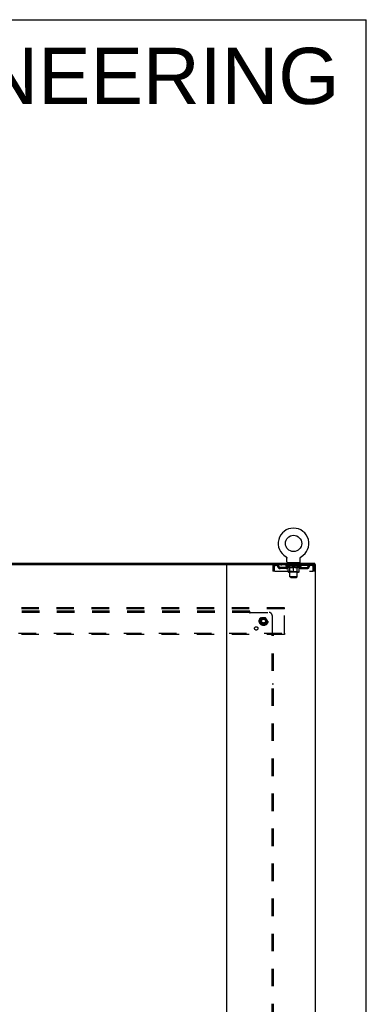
# Model space of a CAD drawing. Header units: inches. Extents: x 0 to 268, y 0 to 174.
# Tile 92 of 92: x 239 to 268, y 91 to 174. Entities that reach past the tile are written whole.
import ezdxf

# ---------------------------------------------------------------- set-up
doc = ezdxf.new("R2010")
doc.units = ezdxf.units.IN
doc.header["$LTSCALE"] = 14.749625
doc.header["$MEASUREMENT"] = 0
doc.linetypes.add('DOT', pattern=[0.2, 0.1, -0.1])
doc.linetypes.add('HIDDEN', pattern=[0.2, 0.1, -0.1])
doc.layers.get('0').update_dxf_attribs({"linetype": 'CONTINUOUS'})
for name, color, linetype in [('DEFAULT_2', 8, 'HIDDEN'), ('DIMENSIONS', 7, 'CONTINUOUS'), ('SUBPANEL', 7, 'CONTINUOUS')]:
    doc.layers.add(name, color=color, linetype=linetype)
doc.styles.get("Standard").update_dxf_attribs({"font": 'arial.ttf'})

msp = doc.modelspace()

# ---------------------------------------------------------------- linework, layer by layer
at = {"color": 7, "linetype": 'Continuous'}
for p, q in [((0, 173.525), (268.175, 173.525)), ((268.175, 0), (268.175, 173.525)), ((193.62, 127.669), (256.45, 127.669)), ((261.421, 128.311), (261.42, 128.311)), ((261.42, 128.311), (261.425, 128.309)), ((261.423, 128.31), (261.422, 128.311)), ((261.425, 128.309), (261.429, 128.306)), ((261.429, 128.306), (261.433, 128.303)), ((261.433, 128.303), (261.437, 128.3)), ((261.437, 128.3), (261.441, 128.297)), ((261.441, 128.297), (261.445, 128.294)), ((261.445, 128.294), (261.449, 128.29)), ((261.449, 128.29), (261.452, 128.287)), ((261.452, 128.287), (261.456, 128.283)), ((261.456, 128.283), (261.459, 128.279)), ((261.459, 128.279), (261.463, 128.275)), ((261.462, 128.275), (261.466, 128.271)), ((261.465, 128.271), (261.468, 128.267)), ((261.468, 128.267), (261.471, 128.263)), ((261.471, 128.263), (261.474, 128.258)), ((261.474, 128.258), (261.476, 128.254)), ((261.476, 128.254), (261.479, 128.249)), ((261.479, 128.249), (261.481, 128.245)), ((261.481, 128.245), (261.483, 128.24)), ((261.483, 128.24), (261.485, 128.235)), ((261.485, 128.235), (261.486, 128.231)), ((261.486, 128.231), (261.488, 128.226)), ((261.488, 128.226), (261.489, 128.221)), ((261.489, 128.221), (261.49, 128.216)), ((261.49, 128.216), (261.491, 128.211)), ((261.491, 128.211), (261.492, 128.206)), ((261.492, 128.206), (261.492, 128.201)), ((261.493, 128.191), (261.493, 128.186)), ((261.493, 127.872), (261.493, 128.186)), ((261.556, 127.803), (261.556, 127.773)), ((262.556, 127.803), (261.556, 127.803)), ((262.556, 127.803), (262.556, 127.773)), ((262.618, 127.872), (262.618, 128.186)), ((262.619, 128.201), (262.62, 128.206)), ((262.619, 128.196), (262.619, 128.201)), ((262.62, 128.211), (262.621, 128.216)), ((262.62, 128.206), (262.62, 128.211)), ((262.621, 128.216), (262.622, 128.221)), ((262.622, 128.221), (262.624, 128.226)), ((262.624, 128.226), (262.625, 128.231)), ((262.625, 128.231), (262.627, 128.235)), ((262.627, 128.235), (262.629, 128.24)), ((262.629, 128.24), (262.631, 128.245)), ((262.631, 128.245), (262.633, 128.249)), ((262.633, 128.249), (262.635, 128.254)), ((262.635, 128.254), (262.638, 128.258)), ((262.638, 128.258), (262.64, 128.263)), ((262.64, 128.263), (262.643, 128.267)), ((262.643, 128.267), (262.646, 128.271)), ((262.646, 128.271), (262.649, 128.275)), ((262.649, 128.275), (262.652, 128.279)), ((262.652, 128.279), (262.656, 128.283)), ((262.656, 128.283), (262.659, 128.287)), ((262.659, 128.287), (262.663, 128.29)), ((262.663, 128.29), (262.666, 128.294)), ((262.666, 128.294), (262.67, 128.297)), ((262.67, 128.297), (262.674, 128.3)), ((262.674, 128.3), (262.678, 128.303)), ((262.678, 128.303), (262.682, 128.306)), ((262.682, 128.306), (262.687, 128.309)), ((262.682, 128.306), (262.684, 128.307)), ((262.687, 128.309), (262.691, 128.311)), ((262.69, 128.311), (262.688, 128.31)), ((263.849, 127.669), (263.82, 127.669)), ((263.858, 127.669), (263.858, 127.773))]:
    msp.add_line(p, q, dxfattribs=at)
at = {"color": 3, "linetype": 'Continuous'}
for p, q in [((186.212, 127.773), (263.858, 127.773)), ((256.45, 127.669), (263.82, 127.669)), ((263.849, 127.669), (263.91, 127.669)), ((263.91, 47.877), (263.91, 127.669)), ((256.41, 127.629), (256.41, 47.917))]:
    msp.add_line(p, q, dxfattribs=at)
at = {"color": 7, "linetype": 'Continuous'}
for points in [[(261.492, 128.201), (261.493, 128.196), (261.493, 128.191)], [(262.618, 128.186), (262.618, 128.191), (262.619, 128.196)], [(262.618, 128.186), (262.618, 128.191), (262.619, 128.196)]]:
    msp.add_lwpolyline(points, dxfattribs=at)
msp.add_circle((262.056, 129.431), 0.688, dxfattribs=at)
for centre, radius, start, end in [((262.056, 129.431), 1.288, 299.50527, 240.49473), ((256.37, 127.629), 0.04, 0, 90), ((261.562, 127.872), 0.069, 180, 265), ((262.549, 127.872), 0.069, 275, 360)]:
    msp.add_arc(centre, radius, start, end, dxfattribs=at)
at = {"color": 3, "linetype": 'Continuous'}
msp.add_arc((256.45, 127.629), 0.04, 90, 180, dxfattribs=at)
at = {"layer": 'DEFAULT_2', "color": 8, "linetype": 'HIDDEN'}
for p, q in [((260.473, 127.669), (260.473, 127.565)), ((261.024, 127.669), (261.024, 127.565)), ((261.42, 128.311), (261.42, 128.311)), ((261.428, 128.307), (261.429, 128.306)), ((261.618, 127.565), (261.618, 127.669)), ((261.653, 127.803), (261.653, 127.773)), ((261.691, 127.713), (261.691, 127.793)), ((261.761, 127.703), (261.701, 127.703)), ((261.756, 126.622), (261.756, 127.693)), ((262.411, 127.703), (262.351, 127.703)), ((262.356, 126.622), (262.356, 127.693)), ((262.421, 127.713), (262.421, 127.793)), ((262.459, 127.803), (262.459, 127.773)), ((262.493, 127.565), (262.493, 127.669)), ((262.691, 128.311), (262.691, 128.311)), ((263.087, 127.669), (263.087, 127.565)), ((263.639, 127.669), (263.639, 127.565)), ((260.306, 127.502), (260.306, 127.107)), ((260.306, 127.502), (260.41, 127.502)), ((260.41, 127.107), (260.306, 127.107)), ((260.41, 127.502), (260.41, 127.107)), ((260.44, 127.107), (260.44, 127.502)), ((260.44, 127.107), (263.672, 127.107)), ((263.639, 127.565), (260.473, 127.565)), ((260.941, 127.314), (260.941, 127.418)), ((261.424, 127.418), (260.941, 127.418)), ((261.424, 127.314), (260.941, 127.314)), ((261.191, 127.314), (261.191, 127.418)), ((261.422, 127.518), (261.422, 127.565)), ((262.689, 127.518), (261.422, 127.518)), ((261.582, 127.407), (261.422, 127.518)), ((261.432, 127.558), (261.432, 127.565)), ((261.441, 127.555), (261.441, 127.558)), ((261.441, 127.555), (262.671, 127.555)), ((261.45, 127.555), (261.45, 127.558)), ((261.451, 127.555), (261.451, 127.558)), ((261.461, 127.558), (261.461, 127.565)), ((261.477, 127.555), (261.477, 127.558)), ((261.479, 127.555), (261.479, 127.558)), ((261.507, 127.558), (261.507, 127.565)), ((261.522, 127.555), (261.522, 127.558)), ((261.524, 127.555), (261.524, 127.558)), ((261.729, 127.558), (261.527, 127.558)), ((261.571, 127.558), (261.571, 127.565)), ((261.572, 127.555), (261.572, 127.558)), ((261.573, 127.555), (261.573, 127.558)), ((261.576, 127.555), (261.576, 127.558)), ((261.582, 127.407), (261.592, 127.407)), ((261.583, 127.555), (261.583, 127.558)), ((261.583, 127.555), (261.583, 127.558)), ((261.586, 127.555), (261.586, 127.558)), ((261.59, 127.555), (261.59, 127.559)), ((261.592, 127.044), (261.592, 127.45)), ((261.594, 127.555), (261.594, 127.558)), ((261.608, 127.555), (261.608, 127.558)), ((261.626, 127.555), (261.626, 127.558)), ((261.627, 127.555), (261.627, 127.561)), ((262.482, 127.007), (261.629, 127.007)), ((261.647, 127.555), (261.647, 127.558)), ((261.649, 127.558), (261.649, 127.565)), ((261.658, 127.555), (261.658, 127.558)), ((261.662, 127.555), (261.662, 127.558)), ((261.672, 127.555), (261.672, 127.558)), ((261.683, 127.555), (261.683, 127.562)), ((261.699, 127.555), (261.699, 127.558)), ((261.702, 127.555), (261.702, 127.558)), ((261.743, 127.047), (261.703, 127.007)), ((261.729, 127.555), (261.729, 127.558)), ((261.796, 127.558), (261.734, 127.558)), ((261.735, 127.407), (261.914, 127.407)), ((261.739, 127.558), (261.739, 127.565)), ((261.743, 127.047), (261.743, 127.515)), ((262.368, 127.047), (261.743, 127.047)), ((261.746, 127.555), (261.746, 127.558)), ((261.751, 127.555), (261.751, 127.558)), ((261.757, 127.555), (261.757, 127.564)), ((261.761, 127.555), (261.761, 127.558)), ((261.772, 127.555), (261.772, 127.558)), ((261.796, 127.555), (261.796, 127.558)), ((261.871, 127.558), (261.812, 127.558)), ((261.832, 127.555), (261.832, 127.558)), ((261.839, 127.558), (261.839, 127.565)), ((261.843, 127.555), (261.843, 127.558)), ((261.845, 127.555), (261.845, 127.564)), ((261.848, 127.555), (261.848, 127.558)), ((261.855, 127.555), (261.855, 127.559)), ((261.871, 127.555), (261.871, 127.558)), ((261.951, 127.558), (261.897, 127.558)), ((261.91, 127.555), (261.91, 127.558)), ((261.941, 127.558), (262.019, 127.563)), ((261.946, 127.558), (261.946, 127.565)), ((261.946, 127.558), (261.946, 127.565)), ((261.946, 127.565), (261.946, 127.565)), ((261.946, 127.555), (261.946, 127.558)), ((261.95, 127.555), (261.95, 127.559)), ((261.951, 127.555), (261.951, 127.558)), ((261.952, 127.555), (261.952, 127.558)), ((261.987, 127.558), (262.051, 127.558)), ((261.992, 127.555), (261.992, 127.558)), ((261.998, 127.558), (261.998, 127.562)), ((262.019, 127.558), (262.019, 127.563)), ((262.035, 127.555), (262.035, 127.558)), ((262.053, 127.559), (262.053, 127.558)), ((262.053, 127.555), (262.053, 127.559)), ((262.053, 127.555), (262.053, 127.558)), ((262.056, 127.558), (262.056, 127.565)), ((262.056, 127.565), (262.17, 127.558)), ((262.056, 127.007), (262.056, 127.451)), ((262.058, 127.555), (262.058, 127.559)), ((262.058, 127.559), (262.058, 127.558)), ((262.058, 127.555), (262.058, 127.558)), ((262.077, 127.555), (262.077, 127.558)), ((262.077, 127.558), (262.125, 127.558)), ((262.119, 127.555), (262.119, 127.558)), ((262.16, 127.555), (262.16, 127.558)), ((262.16, 127.555), (262.16, 127.558)), ((262.16, 127.558), (262.215, 127.558)), ((262.161, 127.555), (262.161, 127.559)), ((262.165, 127.565), (262.166, 127.565)), ((262.165, 127.558), (262.165, 127.565)), ((262.165, 127.555), (262.165, 127.558)), ((262.166, 127.558), (262.166, 127.565)), ((262.197, 127.407), (262.377, 127.407)), ((262.202, 127.555), (262.202, 127.558)), ((262.241, 127.555), (262.241, 127.558)), ((262.241, 127.558), (262.3, 127.558)), ((262.256, 127.555), (262.256, 127.559)), ((262.264, 127.555), (262.264, 127.558)), ((262.266, 127.555), (262.266, 127.564)), ((262.269, 127.555), (262.269, 127.558)), ((262.272, 127.558), (262.272, 127.565)), ((262.28, 127.555), (262.28, 127.558)), ((262.316, 127.555), (262.316, 127.558)), ((262.316, 127.558), (262.378, 127.558)), ((262.34, 127.555), (262.34, 127.558)), ((262.351, 127.555), (262.351, 127.558)), ((262.355, 127.555), (262.355, 127.564)), ((262.361, 127.555), (262.361, 127.558)), ((262.366, 127.555), (262.366, 127.558)), ((262.368, 127.047), (262.368, 127.515)), ((262.368, 127.047), (262.408, 127.007)), ((262.372, 127.558), (262.372, 127.565)), ((262.383, 127.555), (262.383, 127.558)), ((262.383, 127.558), (262.584, 127.558)), ((262.41, 127.555), (262.41, 127.558)), ((262.413, 127.555), (262.413, 127.558)), ((262.428, 127.555), (262.428, 127.562)), ((262.44, 127.555), (262.44, 127.558)), ((262.449, 127.555), (262.449, 127.558)), ((262.453, 127.555), (262.453, 127.558)), ((262.463, 127.558), (262.463, 127.565)), ((262.464, 127.555), (262.464, 127.558)), ((262.485, 127.555), (262.485, 127.561)), ((262.485, 127.555), (262.485, 127.558)), ((262.503, 127.555), (262.503, 127.558)), ((262.517, 127.555), (262.517, 127.558)), ((262.519, 127.044), (262.519, 127.45)), ((262.519, 127.407), (262.53, 127.407)), ((262.522, 127.555), (262.522, 127.559)), ((262.525, 127.555), (262.525, 127.558)), ((262.529, 127.555), (262.529, 127.558)), ((262.529, 127.555), (262.529, 127.558)), ((262.53, 127.407), (262.689, 127.518)), ((262.536, 127.555), (262.536, 127.558)), ((262.539, 127.555), (262.539, 127.558)), ((262.539, 127.555), (262.539, 127.558)), ((262.541, 127.558), (262.541, 127.565)), ((262.587, 127.555), (262.587, 127.558)), ((262.59, 127.555), (262.59, 127.558)), ((262.604, 127.558), (262.604, 127.565)), ((262.633, 127.555), (262.633, 127.558)), ((262.635, 127.555), (262.635, 127.558)), ((262.651, 127.558), (262.651, 127.565)), ((262.661, 127.555), (262.661, 127.558)), ((262.662, 127.555), (262.662, 127.558)), ((262.671, 127.555), (262.671, 127.558)), ((262.679, 127.558), (262.679, 127.565)), ((262.687, 127.418), (263.17, 127.418)), ((262.687, 127.314), (263.17, 127.314)), ((262.689, 127.518), (262.689, 127.565)), ((262.92, 127.314), (262.92, 127.418)), ((263.17, 127.314), (263.17, 127.418)), ((263.672, 127.502), (263.672, 127.107)), ((263.806, 127.502), (263.702, 127.502)), ((263.702, 127.107), (263.702, 127.502)), ((263.806, 127.107), (263.702, 127.107)), ((263.806, 127.107), (263.806, 127.502)), ((262.356, 126.622), (261.756, 126.622)), ((261.825, 126.553), (261.756, 126.622)), ((261.825, 126.553), (262.287, 126.553)), ((262.287, 126.553), (262.356, 126.622)), ((261.285, 124.023), (188.785, 124.023)), ((261.285, 123.919), (188.785, 123.919)), ((261.285, 123.919), (261.285, 124.023)), ((261.285, 121.877), (261.285, 123.919)), ((259.372, 123.171), (259.217, 122.903)), ((259.217, 122.893), (259.372, 122.626)), ((259.689, 123.176), (259.38, 123.176)), ((259.852, 122.903), (259.698, 123.171)), ((259.698, 122.626), (259.852, 122.893)), ((188.785, 121.877), (261.285, 121.877)), ((259.689, 122.621), (259.38, 122.621)), ((261.285, 121.877), (261.285, 121.773)), ((261.285, 121.773), (188.785, 121.773))]:
    msp.add_line(p, q, dxfattribs=at)
for points in [[(260.473, 127.669), (260.47, 127.668), (260.468, 127.665), (260.466, 127.66), (260.463, 127.653), (260.461, 127.644), (260.459, 127.633), (260.456, 127.62), (260.454, 127.606), (260.452, 127.591), (260.449, 127.575), (260.447, 127.557), (260.444, 127.539), (260.442, 127.521), (260.44, 127.502)], [(263.643, 127.665), (263.641, 127.668), (263.639, 127.669)], [(263.643, 127.665), (263.646, 127.66), (263.648, 127.653), (263.651, 127.644), (263.653, 127.633), (263.655, 127.62), (263.658, 127.606), (263.66, 127.591), (263.662, 127.575), (263.665, 127.557), (263.667, 127.539), (263.669, 127.521), (263.672, 127.502)], [(260.473, 127.565), (260.47, 127.565), (260.468, 127.564), (260.466, 127.562), (260.463, 127.559), (260.461, 127.555), (260.459, 127.551), (260.456, 127.547), (260.454, 127.541), (260.452, 127.536), (260.449, 127.529), (260.447, 127.523), (260.444, 127.516), (260.442, 127.509), (260.44, 127.502)], [(261.742, 127.407), (261.717, 127.411), (261.693, 127.417), (261.668, 127.424), (261.643, 127.431), (261.618, 127.44), (261.592, 127.45)], [(261.592, 127.449), (261.617, 127.44), (261.641, 127.431), (261.665, 127.424), (261.688, 127.417), (261.711, 127.411), (261.735, 127.407)], [(262.056, 127.451), (262.03, 127.441), (262.004, 127.432), (261.979, 127.424), (261.954, 127.417), (261.929, 127.411), (261.905, 127.407)], [(261.914, 127.407), (261.938, 127.411), (261.961, 127.417), (261.984, 127.424), (262.008, 127.431), (262.032, 127.44), (262.056, 127.449)], [(262.207, 127.407), (262.182, 127.411), (262.157, 127.417), (262.132, 127.424), (262.107, 127.432), (262.081, 127.441), (262.056, 127.451)], [(262.056, 127.449), (262.08, 127.439), (262.104, 127.431), (262.127, 127.423), (262.151, 127.417), (262.174, 127.411), (262.197, 127.407)], [(262.519, 127.45), (262.493, 127.44), (262.468, 127.431), (262.443, 127.424), (262.418, 127.417), (262.394, 127.411), (262.369, 127.407)], [(262.377, 127.407), (262.4, 127.412), (262.424, 127.417), (262.447, 127.424), (262.471, 127.431), (262.495, 127.44), (262.519, 127.449)], [(263.651, 127.555), (263.648, 127.559), (263.646, 127.562), (263.643, 127.564), (263.641, 127.565), (263.639, 127.565)], [(263.651, 127.555), (263.653, 127.551), (263.655, 127.547), (263.658, 127.541), (263.66, 127.536), (263.662, 127.529), (263.665, 127.523), (263.667, 127.516), (263.669, 127.509), (263.672, 127.502)]]:
    msp.add_lwpolyline(points, dxfattribs=at)
for radius in [0.372, 0.356, 0.312, 0.204, 0.188, 0.183, 0.165]:
    msp.add_circle((259.535, 122.898), radius, dxfattribs=at)
at = {"layer": 'DEFAULT_2', "color": 8, "linetype": 'DOT'}
msp.add_circle((259.535, 122.898), 0.17, dxfattribs=at)
at = {"layer": 'DEFAULT_2', "color": 8, "linetype": 'HIDDEN'}
for centre, radius, start, end in [((260.473, 127.502), 0.167, 90, 180), ((260.652, 127.502), 0.167, 8.07163, 90), ((261.713, 127.502), 0.167, 90, 171.92837), ((261.562, 127.872), 0.069, 265, 270), ((261.681, 127.793), 0.01, 0, 90), ((261.701, 127.713), 0.01, 180, 270), ((261.746, 127.693), 0.01, 0, 90), ((262.366, 127.693), 0.01, 90, 180), ((262.398, 127.502), 0.167, 8.07163, 90), ((262.411, 127.713), 0.01, 270, 360), ((262.431, 127.793), 0.01, 90, 180), ((262.549, 127.872), 0.069, 270, 275), ((263.459, 127.502), 0.167, 90, 171.92837), ((263.639, 127.502), 0.167, 0, 90), ((260.473, 127.502), 0.063, 90, 180), ((260.653, 127.503), 0.0625, 7.98631, 90), ((260.941, 127.543), 0.229, 187.98631, 270), ((260.941, 127.543), 0.125, 188.07163, 270), ((261.424, 127.543), 0.125, 270, 351.92837), ((261.424, 127.543), 0.229, 270, 352.01369), ((261.629, 127.044), 0.0371, 180, 270), ((261.713, 127.503), 0.0625, 90, 172.01369), ((261.703, 127.515), 0.0398, 0, 90), ((262.408, 127.515), 0.0398, 90, 180), ((262.399, 127.503), 0.0625, 7.98631, 90), ((262.687, 127.543), 0.229, 187.98631, 270), ((262.482, 127.044), 0.0371, 270, 360), ((262.687, 127.543), 0.125, 188.07163, 270), ((263.17, 127.543), 0.125, 270, 351.92837), ((263.17, 127.543), 0.229, 270, 352.01369), ((263.459, 127.503), 0.0625, 90, 172.01369), ((263.639, 127.502), 0.063, 0, 90), ((259.226, 122.898), 0.01, 150.01268, 209.98829), ((259.38, 123.166), 0.01, 90.01235, 149.98915), ((259.689, 123.166), 0.01, 30.01204, 89.98872), ((259.844, 122.898), 0.01, 330.01268, 29.98829), ((259.38, 122.631), 0.01, 210.01204, 269.98872), ((259.689, 122.631), 0.01, 270.01235, 329.98915)]:
    msp.add_arc(centre, radius, start, end, dxfattribs=at)
for centre, major_axis, ratio, start_param, end_param in [((262.056, 127.565), (0.633, 0.007), 0.05963, 2.96643, 3.140963), ((261.403, 127.553), (0.198, 0), 0.060556, 0.430652, 1.470503), ((262.056, 127.565), (0.633, 0), 0.060556, -3.141593, -2.96706), ((261.403, 127.546), (0.198, 0.002), 0.05963, 1.376596, 1.469874), ((262.056, 127.565), (0.633, 0.013), 0.05688, 2.791345, 2.965878), ((261.378, 127.553), (0.198, 0.002), 0.05963, 0.25549, 1.295341), ((261.447, 127.553), (0.198, -0.002), 0.05963, 0.605815, 1.645666), ((262.056, 127.565), (0.633, -0.007), 0.05963, -2.96643, -2.791898), ((261.447, 127.546), (0.198, 0), 0.060556, 1.551758, 1.645036), ((261.378, 127.546), (0.198, 0.004), 0.05688, 1.20151, 1.294789), ((261.448, 127.549), (0.164, 0.002), 0.05963, 1.065228, 1.614276), ((261.428, 127.549), (0.164, 0.003), 0.05688, 0.890143, 1.43919), ((261.486, 127.549), (0.164, 0), 0.060556, 1.240391, 1.789438), ((262.056, 127.565), (0.633, 0.019), 0.052395, 2.616403, 2.790936), ((261.375, 127.553), (0.198, 0.004), 0.05688, 0.080405, 1.120256), ((261.509, 127.553), (0.198, -0.004), 0.05688, 0.7809, 1.820751), ((262.056, 127.565), (0.633, -0.013), 0.05688, -2.791345, -2.616812), ((261.509, 127.546), (0.198, -0.002), 0.05963, 1.72692, 1.820198), ((261.375, 127.546), (0.198, 0.006), 0.052395, 1.026568, 1.119847), ((261.428, 127.549), (0.164, 0.005), 0.052395, 0.715201, 1.264248), ((261.542, 127.549), (0.164, -0.002), 0.05963, 1.415553, 1.9646), ((262.056, 127.565), (0.633, 0.025), 0.046319, 2.441654, 2.616187), ((261.589, 127.553), (0.198, -0.006), 0.052395, 0.955842, 1.995693), ((262.056, 127.565), (0.633, -0.019), 0.052395, -2.616403, -2.44187), ((261.392, 127.553), (0.198, 0.006), 0.052395, -0.094537, 0.945314), ((261.589, 127.546), (0.198, -0.004), 0.05688, 1.902006, 1.995284), ((261.392, 127.546), (0.198, 0.008), 0.046319, 0.851819, 0.945098), ((261.446, 127.549), (0.164, 0.006), 0.046319, 0.540452, 1.089499), ((261.613, 127.549), (0.164, -0.003), 0.05688, 1.590638, 2.139686), ((262.056, 127.565), (0.633, 0.029), 0.038841, 2.267123, 2.441656), ((261.682, 127.553), (0.198, -0.008), 0.046319, 1.130591, 2.170442), ((261.429, 127.553), (0.198, 0.008), 0.046319, -0.269286, 0.770565), ((262.056, 127.565), (0.633, -0.025), 0.046319, -2.441654, -2.267121), ((261.682, 127.546), (0.198, -0.006), 0.052395, 2.076947, 2.170226), ((261.429, 127.546), (0.198, 0.009), 0.038841, 0.677289, 0.770567), ((261.483, 127.549), (0.164, 0.008), 0.038841, 0.365921, 0.914969), ((261.697, 127.549), (0.164, -0.005), 0.052395, 1.76558, 2.314627), ((262.056, 127.565), (0.633, 0.033), 0.030195, 2.09281, 2.267343), ((261.787, 127.553), (0.198, -0.009), 0.038841, 1.305122, 2.344973), ((261.485, 127.553), (0.198, 0.009), 0.038841, -0.443817, 0.596034), ((262.056, 127.565), (0.633, -0.029), 0.038841, -2.267123, -2.092591), ((261.787, 127.546), (0.198, -0.008), 0.046319, 2.251696, 2.344975), ((261.485, 127.546), (0.198, 0.01), 0.030195, 0.502975, 0.596254), ((261.537, 127.549), (0.164, 0.009), 0.030195, 0.191608, 0.740655), ((261.793, 127.549), (0.164, -0.006), 0.046319, 1.940329, 2.489376), ((261.558, 127.553), (0.198, 0.01), 0.030195, -0.61813, 0.421721), ((262.056, 127.565), (0.633, 0.036), 0.020645, 1.918687, 2.09322), ((261.9, 127.553), (0.198, -0.01), 0.030195, 1.479435, 2.519286), ((262.056, 127.565), (0.633, -0.033), 0.030195, -2.09281, -1.918277), ((261.9, 127.546), (0.198, -0.009), 0.038841, 2.426227, 2.519505), ((261.558, 127.546), (0.198, 0.011), 0.020645, 0.328852, 0.422131), ((261.607, 127.549), (0.164, 0.009), 0.020645, 0.017485, 0.566532), ((261.896, 127.549), (0.164, -0.008), 0.038841, 2.11486, 2.663907), ((261.647, 127.553), (0.198, 0.011), 0.020645, -0.792253, 0.247598), ((262.056, 127.565), (0.633, 0.038), 0.010478, 1.744704, 1.919237), ((262.018, 127.553), (0.198, -0.011), 0.020645, 1.653558, 2.693409), ((262.056, 127.565), (0.633, -0.036), 0.020645, -1.918687, -1.744154), ((262.018, 127.546), (0.198, -0.01), 0.030195, 2.60054, 2.693819), ((261.647, 127.546), (0.198, 0.012), 0.010478, 0.154869, 0.248148), ((261.691, 127.549), (0.164, 0.01), 0.010478, 6.126688, 6.675735), ((262.005, 127.549), (0.164, -0.009), 0.030195, 2.289173, 2.83822), ((261.748, 127.553), (0.198, 0.012), 0.010478, -0.966236, -0.000846), ((262.136, 127.553), (0.198, -0.012), 0.010478, 1.827541, 2.867392), ((262.056, 127.565), (0.633, -0.038), 0.010478, -1.744704, -1.570171), ((262.136, 127.546), (0.198, -0.011), 0.020645, 2.774664, 2.867942), ((262.114, 127.549), (0.164, -0.009), 0.020645, 2.463296, 3.012344), ((261.975, 127.553), (0.198, 0.012), 0.010478, 0.274201, 1.314052), ((261.889, 127.549), (0.164, 0.01), 0.010478, -0.000298, 0.504314), ((261.859, 127.546), (0.198, 0.012), 0.010478, 0.192946, 0.399283), ((262.056, 127.565), (0.633, 0.038), 0.010478, -1.578586, -1.396888), ((262.253, 127.546), (0.198, -0.012), 0.010478, 2.948646, 3.041925), ((262.223, 127.549), (0.164, -0.01), 0.010478, 2.637279, 3.142076), ((262.094, 127.553), (0.198, 0.011), 0.020645, 0.448184, 1.488034), ((261.997, 127.549), (0.164, 0.009), 0.020645, 0.129249, 0.678296), ((261.975, 127.546), (0.198, 0.011), 0.020645, 0.273651, 0.366929), ((262.363, 127.553), (0.198, -0.012), 0.010478, -3.140747, -2.175357), ((262.056, 127.565), (0.633, 0.036), 0.020645, -1.397439, -1.222906), ((262.056, 127.565), (0.633, -0.038), 0.010478, 1.222355, 1.396888), ((262.212, 127.553), (0.198, 0.01), 0.030195, 0.622307, 1.662158), ((262.107, 127.549), (0.164, 0.009), 0.030195, 0.303372, 0.852419), ((262.42, 127.549), (0.164, -0.01), 0.010478, 2.749043, 3.29809), ((262.464, 127.553), (0.198, -0.011), 0.020645, 2.893995, 3.933846), ((262.094, 127.546), (0.198, 0.01), 0.030195, 0.447774, 0.541052), ((262.464, 127.546), (0.198, -0.012), 0.010478, 2.893445, 2.986723), ((262.056, 127.565), (0.633, 0.033), 0.030195, -1.223315, -1.048783), ((262.056, 127.565), (0.633, -0.036), 0.020645, 1.048373, 1.222906), ((262.325, 127.553), (0.198, 0.009), 0.038841, 0.79662, 1.836471), ((262.215, 127.549), (0.164, 0.008), 0.038841, 0.477686, 1.026733), ((262.504, 127.549), (0.164, -0.009), 0.020645, 2.57506, 3.124108), ((262.553, 127.553), (0.198, -0.01), 0.030195, 2.719872, 3.759723), ((262.429, 127.553), (0.198, 0.008), 0.046319, 0.971151, 2.011002), ((262.212, 127.546), (0.198, 0.009), 0.038841, 0.622087, 0.715366), ((262.553, 127.546), (0.198, -0.011), 0.020645, 2.719462, 2.812741), ((262.056, 127.565), (0.633, 0.029), 0.038841, -1.049002, -0.874469), ((262.056, 127.565), (0.633, -0.033), 0.030195, 0.87425, 1.048783), ((262.319, 127.549), (0.164, 0.006), 0.046319, 0.652216, 1.201263), ((262.523, 127.553), (0.198, 0.006), 0.052395, 1.1459, 2.185751), ((262.574, 127.549), (0.164, -0.009), 0.030195, 2.400937, 2.949985), ((262.627, 127.553), (0.198, -0.009), 0.038841, 2.545558, 3.585409), ((262.414, 127.549), (0.164, 0.005), 0.052395, 0.826965, 1.376012), ((262.325, 127.546), (0.198, 0.008), 0.046319, 0.796618, 0.889896), ((262.627, 127.546), (0.198, -0.01), 0.030195, 2.545339, 2.638617), ((262.602, 127.553), (0.198, 0.004), 0.05688, 1.320842, 2.360692), ((262.056, 127.565), (0.633, 0.025), 0.046319, -0.874471, -0.699939), ((262.056, 127.565), (0.633, -0.029), 0.038841, 0.699936, 0.874469), ((262.683, 127.553), (0.198, -0.008), 0.046319, 2.371028, 3.410879), ((262.629, 127.549), (0.164, -0.008), 0.038841, 2.226624, 2.775671), ((262.665, 127.553), (0.198, 0.002), 0.05963, 1.495927, 2.535778), ((262.499, 127.549), (0.164, 0.003), 0.05688, 1.001907, 1.550954), ((262.72, 127.553), (0.198, -0.006), 0.052395, 2.196279, 3.23613), ((262.429, 127.546), (0.198, 0.006), 0.052395, 0.971367, 1.064645), ((262.665, 127.549), (0.164, -0.006), 0.046319, 2.052093, 2.601141), ((262.709, 127.553), (0.198, 0), 0.060556, 1.671089, 2.71094), ((262.683, 127.546), (0.198, -0.009), 0.038841, 2.371026, 2.464304), ((262.737, 127.553), (0.198, -0.004), 0.05688, 2.021337, 3.061188), ((262.056, 127.565), (0.633, 0.019), 0.052395, -0.699723, -0.52519), ((262.056, 127.565), (0.633, -0.025), 0.046319, 0.525406, 0.699939), ((262.733, 127.553), (0.198, -0.002), 0.05963, 1.846251, 2.886102), ((262.57, 127.549), (0.164, 0.002), 0.05963, 1.176993, 1.72604), ((262.684, 127.549), (0.164, -0.005), 0.052395, 1.877344, 2.426392), ((262.625, 127.549), (0.164, 0), 0.060556, 1.352155, 1.901202), ((262.683, 127.549), (0.164, -0.003), 0.05688, 1.702402, 2.25145), ((262.663, 127.549), (0.164, -0.002), 0.05963, 1.527317, 2.076364), ((262.523, 127.546), (0.198, 0.004), 0.05688, 1.146309, 1.239587), ((262.72, 127.546), (0.198, -0.008), 0.046319, 2.196495, 2.289773), ((262.056, 127.565), (0.633, 0.013), 0.05688, -0.524781, -0.350248), ((262.056, 127.565), (0.633, -0.019), 0.052395, 0.350657, 0.52519), ((262.602, 127.546), (0.198, 0.002), 0.05963, 1.321394, 1.414673), ((262.737, 127.546), (0.198, -0.006), 0.052395, 2.021746, 2.115024), ((262.056, 127.565), (0.633, 0.007), 0.05963, -0.349695, -0.175162), ((262.056, 127.565), (0.633, -0.013), 0.05688, 0.175715, 0.350248), ((262.665, 127.546), (0.198, 0), 0.060556, 1.496556, 1.589835), ((262.733, 127.546), (0.198, -0.004), 0.05688, 1.846804, 1.940083), ((262.709, 127.546), (0.198, -0.002), 0.05963, 1.671719, 1.764997), ((262.056, 127.565), (0.633, 0), 0.060556, -0.174533, 0), ((262.056, 127.565), (0.633, -0.007), 0.05963, 0.000629, 0.175162)]:
    msp.add_ellipse(centre, major_axis=major_axis, ratio=ratio, start_param=start_param, end_param=end_param, dxfattribs=at)
at = {"layer": 'SUBPANEL', "color": 8, "linetype": 'HIDDEN'}
for p, q in [((258.378, 123.742), (191.691, 123.742)), ((258.378, 123.617), (191.691, 123.617)), ((254.253, 123.617), (254.253, 123.742)), ((258.378, 123.576), (258.378, 123.742)), ((258.414, 123.617), (260.003, 123.617)), ((260.253, 123.367), (260.253, 121.777)), ((260.213, 121.742), (260.378, 121.742)), ((260.253, 53.804), (260.253, 121.742)), ((260.272, 121.759), (260.265, 121.766)), ((260.378, 53.804), (260.378, 121.742)), ((260.253, 117.617), (260.378, 117.617))]:
    msp.add_line(p, q, dxfattribs=at)
for points in [[(258.378, 123.655), (258.38, 123.653), (258.382, 123.651), (258.384, 123.648), (258.385, 123.646), (258.387, 123.644), (258.389, 123.642), (258.391, 123.641), (258.392, 123.639), (258.394, 123.637), (258.396, 123.636), (258.401, 123.63)], [(258.378, 123.576), (258.38, 123.577), (258.382, 123.578), (258.384, 123.579), (258.386, 123.58), (258.388, 123.581), (258.389, 123.582), (258.391, 123.584), (258.393, 123.586), (258.394, 123.587), (258.395, 123.589), (258.397, 123.591), (258.398, 123.593), (258.4, 123.596), (258.401, 123.598)], [(258.401, 123.63), (258.403, 123.628), (258.405, 123.626), (258.407, 123.624), (258.409, 123.622), (258.411, 123.62), (258.412, 123.619), (258.414, 123.617)], [(258.401, 123.598), (258.404, 123.603), (258.406, 123.606), (258.407, 123.608), (258.409, 123.611), (258.411, 123.613), (258.412, 123.615), (258.414, 123.617)], [(260.213, 121.742), (260.213, 121.744), (260.214, 121.746), (260.215, 121.748), (260.216, 121.749), (260.217, 121.751), (260.219, 121.753), (260.22, 121.754), (260.222, 121.756), (260.224, 121.757), (260.226, 121.759), (260.228, 121.76), (260.23, 121.762), (260.232, 121.763), (260.235, 121.765), (260.24, 121.768)], [(260.24, 121.768), (260.242, 121.769), (260.245, 121.771), (260.247, 121.772), (260.25, 121.774), (260.252, 121.776), (260.253, 121.777)], [(260.265, 121.766), (260.263, 121.768), (260.261, 121.77), (260.259, 121.772), (260.257, 121.774), (260.255, 121.776), (260.253, 121.777)], [(260.292, 121.742), (260.29, 121.744), (260.287, 121.745), (260.285, 121.747), (260.283, 121.749), (260.281, 121.751), (260.279, 121.752), (260.277, 121.754), (260.276, 121.756), (260.274, 121.757), (260.272, 121.759)]]:
    msp.add_lwpolyline(points, dxfattribs=at)
for centre, radius in [((259.535, 122.898), 0.25), ((258.916, 122.279), 0.141)]:
    msp.add_circle(centre, radius, dxfattribs=at)
msp.add_arc((260.003, 123.367), 0.25, 0, 90, dxfattribs=at)

# ---------------------------------------------------------------- texts
at = {"layer": 'DIMENSIONS', "color": 2, "linetype": 'Continuous', "insert": (206.046, 171.158), "char_height": 4.7325, "width": 119.52641, "attachment_point": 2, "line_spacing_factor": 0.9}
msp.add_mtext('SAGINAW CONTROL & ENGINEERING\\PSCE-N80L7824SS', dxfattribs=at)

doc.saveas('drawing.dxf')
